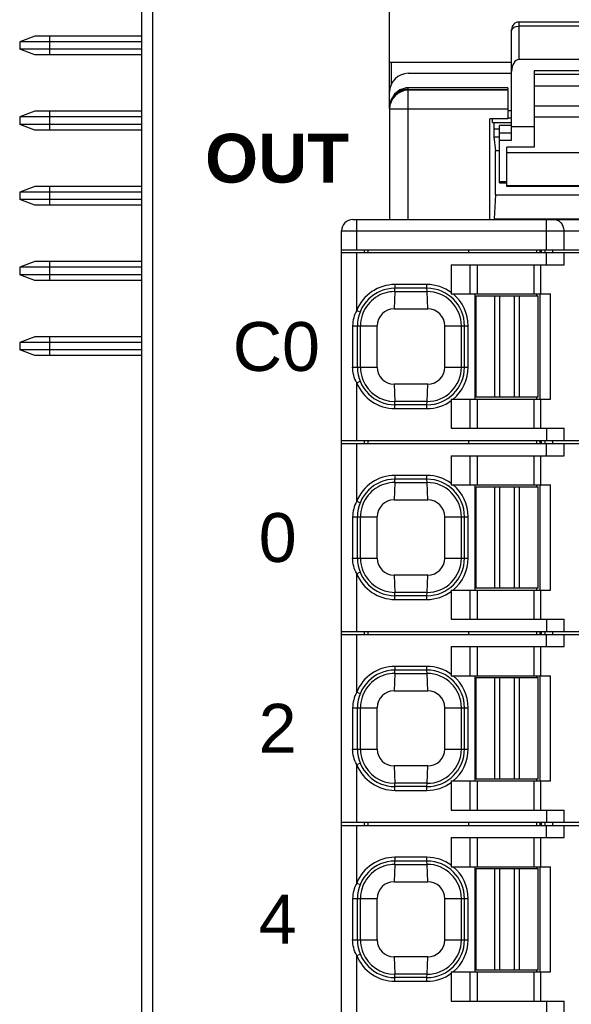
# Model space of a CAD drawing. Extents: x 1653 to 2131, y -357 to 2652.
# Tile 32 of 34: x 2101 to 2116, y -28 to -2. Entities that reach past the tile are written whole.
import ezdxf
from ezdxf.enums import TextEntityAlignment as Align

# ---------------------------------------------------------------- set-up
doc = ezdxf.new("R2010")
doc.units = 0
doc.header["$LTSCALE"] = 30.734
doc.header["$MEASUREMENT"] = 0
doc.layers.get('0').update_dxf_attribs({"linetype": 'CONTINUOUS'})
doc.layers.add('7_ALL_FEATURES', color=7, linetype='CONTINUOUS')
doc.styles.add('TEXTSTYLE_1', font='arial.ttf')

msp = doc.modelspace()

# ---------------------------------------------------------------- linework, layer by layer
at = {"layer": '7_ALL_FEATURES', "linetype": 'Continuous'}
for p, q in [((2110.874, -4.403), (2110.874, 15.574)), ((2104.274, -70.717), (2104.274, 13.865)), ((2104.574, -71.026), (2104.574, 7.428)), ((2114.124, -5.244), (2114.124, -2.301)), ((2114.247, -2.223), (2114.324, -2.213)), ((2114.324, -3.101), (2114.324, -2.101)), ((2116.924, -2.101), (2114.324, -2.101)), ((2116.924, -2.213), (2114.324, -2.213)), ((2101.424, -2.476), (2101.024, -2.626)), ((2104.274, -2.476), (2101.424, -2.476)), ((2101.824, -2.976), (2101.824, -2.476)), ((2101.024, -2.626), (2101.024, -2.826)), ((2104.274, -2.626), (2101.024, -2.626)), ((2101.424, -2.976), (2101.024, -2.826)), ((2104.274, -2.826), (2101.024, -2.826)), ((2104.274, -2.976), (2101.424, -2.976)), ((2116.924, -3.101), (2114.324, -3.101)), ((2110.874, -3.166), (2114.124, -3.166)), ((2110.924, -3.761), (2110.924, -3.166)), ((2114.724, -3.401), (2114.724, -5.432)), ((2116.524, -3.401), (2114.724, -3.401)), ((2111.374, -3.466), (2114.124, -3.466)), ((2116.524, -3.495), (2114.724, -3.495)), ((2111.374, -3.85), (2111.321, -3.853)), ((2111.374, -3.894), (2111.374, -3.85)), ((2114.024, -3.85), (2111.374, -3.85)), ((2111.374, -3.894), (2114.024, -3.894)), ((2111.374, -7.356), (2111.374, -3.915)), ((2114.024, -3.915), (2111.374, -3.915)), ((2114.024, -3.85), (2114.024, -3.894)), ((2114.024, -3.915), (2114.024, -4.676)), ((2114.724, -3.795), (2116.524, -3.795)), ((2110.874, -4.415), (2110.874, -7.356)), ((2110.874, -4.415), (2114.024, -4.415)), ((2114.724, -4.333), (2116.524, -4.333)), ((2101.424, -4.476), (2101.024, -4.626)), ((2101.024, -4.626), (2101.024, -4.826)), ((2104.274, -4.626), (2101.024, -4.626)), ((2104.274, -4.476), (2101.424, -4.476)), ((2101.824, -4.976), (2101.824, -4.476)), ((2113.542, -7.356), (2113.542, -4.676)), ((2114.024, -4.676), (2113.542, -4.676)), ((2113.617, -4.776), (2113.617, -4.676)), ((2114.024, -4.456), (2114.124, -4.456)), ((2114.124, -4.656), (2114.024, -4.656)), ((2114.724, -4.623), (2116.524, -4.623)), ((2101.424, -4.976), (2101.024, -4.826)), ((2104.274, -4.826), (2101.024, -4.826)), ((2104.274, -4.976), (2101.424, -4.976)), ((2113.617, -4.776), (2114.124, -4.776)), ((2113.654, -4.776), (2113.654, -4.956)), ((2113.799, -4.956), (2113.654, -4.956)), ((2113.799, -6.376), (2113.799, -4.851)), ((2114.124, -4.851), (2113.799, -4.851)), ((2114.724, -4.894), (2114.124, -4.894)), ((2113.656, -5.156), (2113.693, -5.529)), ((2113.656, -5.156), (2113.799, -5.156)), ((2113.799, -5.051), (2114.124, -5.051)), ((2113.799, -5.244), (2114.124, -5.244)), ((2113.999, -6.476), (2113.999, -5.432)), ((2114.724, -5.432), (2113.999, -5.432)), ((2113.693, -6.696), (2113.693, -5.529)), ((2113.799, -5.529), (2113.693, -5.529)), ((2117.249, -5.579), (2113.999, -5.579)), ((2101.424, -6.476), (2101.024, -6.626)), ((2104.274, -6.476), (2101.424, -6.476)), ((2101.824, -6.976), (2101.824, -6.476)), ((2113.999, -6.357), (2113.799, -6.357)), ((2113.799, -6.376), (2113.999, -6.376)), ((2117.249, -6.456), (2113.999, -6.456)), ((2117.249, -6.476), (2113.999, -6.476)), ((2101.024, -6.626), (2101.024, -6.826)), ((2104.274, -6.626), (2101.024, -6.626)), ((2113.696, -6.696), (2113.664, -7.341)), ((2113.693, -6.696), (2117.554, -6.696)), ((2101.424, -6.976), (2101.024, -6.826)), ((2104.274, -6.826), (2101.024, -6.826)), ((2104.274, -6.976), (2101.424, -6.976)), ((2109.899, -7.356), (2121.349, -7.356)), ((2109.999, -8.166), (2109.999, -7.356)), ((2113.664, -7.341), (2117.583, -7.341)), ((2115.053, -8.166), (2115.053, -7.356)), ((2109.599, -59.536), (2109.599, -7.656)), ((2109.599, -7.656), (2121.649, -7.656)), ((2115.523, -8.166), (2115.523, -7.656)), ((2109.599, -8.166), (2121.649, -8.166)), ((2109.599, -8.236), (2121.649, -8.236)), ((2109.999, -9.774), (2109.999, -8.236)), ((2110.199, -8.166), (2110.199, -8.236)), ((2110.299, -8.166), (2110.299, -8.236)), ((2112.973, -8.166), (2112.973, -8.236)), ((2114.789, -8.166), (2114.789, -8.236)), ((2114.878, -8.166), (2114.878, -8.236)), ((2114.913, -8.166), (2114.913, -8.236)), ((2115.007, -8.166), (2115.007, -8.236)), ((2115.053, -8.561), (2115.053, -8.236)), ((2115.223, -8.236), (2115.223, -8.166)), ((2115.523, -8.561), (2115.523, -8.236)), ((2101.424, -8.476), (2101.024, -8.626)), ((2101.024, -8.626), (2101.024, -8.826)), ((2104.274, -8.626), (2101.024, -8.626)), ((2104.274, -8.476), (2101.424, -8.476)), ((2101.824, -8.976), (2101.824, -8.476)), ((2112.519, -8.561), (2112.519, -9.298)), ((2112.519, -8.561), (2115.523, -8.561)), ((2113.017, -8.561), (2113.017, -9.336)), ((2113.205, -8.561), (2113.205, -9.336)), ((2114.717, -8.561), (2114.717, -9.336)), ((2114.905, -9.336), (2114.905, -8.561)), ((2101.424, -8.976), (2101.024, -8.826)), ((2104.274, -8.826), (2101.024, -8.826)), ((2104.274, -8.976), (2101.424, -8.976)), ((2111.019, -9.086), (2111.019, -9.186)), ((2111.869, -9.086), (2111.019, -9.086)), ((2111.869, -9.186), (2111.869, -9.086)), ((2111.015, -9.274), (2110.994, -9.736)), ((2111.015, -9.274), (2111.011, -9.186)), ((2111.015, -9.274), (2111.019, -9.186)), ((2111.015, -9.274), (2111.873, -9.274)), ((2111.869, -9.186), (2111.019, -9.186)), ((2111.873, -9.274), (2111.869, -9.186)), ((2111.894, -9.736), (2111.873, -9.274)), ((2112.519, -9.298), (2112.517, -9.336)), ((2112.517, -9.336), (2115.164, -9.336)), ((2113.144, -9.336), (2113.144, -12.136)), ((2113.184, -12.086), (2113.184, -9.386)), ((2113.184, -9.386), (2113.813, -9.386)), ((2113.678, -12.086), (2113.678, -9.386)), ((2113.813, -12.086), (2113.813, -9.386)), ((2113.814, -9.386), (2114.834, -9.386)), ((2114.204, -12.086), (2114.204, -9.386)), ((2114.339, -12.086), (2114.339, -9.386)), ((2114.789, -9.336), (2114.789, -9.386)), ((2114.834, -12.086), (2114.834, -9.386)), ((2114.874, -9.336), (2114.874, -12.136)), ((2115.164, -12.136), (2115.164, -9.336)), ((2109.999, -9.774), (2110.091, -9.811)), ((2110.994, -9.736), (2111.894, -9.736)), ((2109.892, -10.186), (2109.892, -11.286)), ((2109.892, -10.186), (2110.544, -10.186)), ((2110.019, -11.286), (2110.019, -10.186)), ((2110.101, -11.286), (2110.101, -10.186)), ((2110.544, -11.286), (2110.544, -10.186)), ((2112.344, -11.286), (2112.344, -10.186)), ((2112.344, -10.186), (2112.969, -10.186)), ((2112.787, -11.286), (2112.787, -10.186)), ((2112.869, -11.286), (2112.869, -10.186)), ((2112.969, -11.286), (2112.969, -10.186)), ((2101.424, -10.476), (2101.024, -10.626)), ((2104.274, -10.476), (2101.424, -10.476)), ((2101.824, -10.976), (2101.824, -10.476)), ((2101.024, -10.626), (2101.024, -10.826)), ((2104.274, -10.626), (2101.024, -10.626)), ((2101.424, -10.976), (2101.024, -10.826)), ((2104.274, -10.826), (2101.024, -10.826)), ((2104.274, -10.976), (2101.424, -10.976)), ((2109.892, -11.286), (2110.544, -11.286)), ((2112.344, -11.286), (2112.969, -11.286)), ((2109.999, -11.698), (2110.091, -11.66)), ((2109.999, -13.236), (2109.999, -11.698)), ((2110.994, -11.736), (2111.015, -12.198)), ((2111.894, -11.736), (2110.994, -11.736)), ((2111.873, -12.198), (2111.894, -11.736)), ((2111.873, -12.198), (2111.015, -12.198)), ((2111.019, -12.286), (2111.015, -12.198)), ((2111.019, -12.386), (2111.019, -12.286)), ((2111.869, -12.286), (2111.019, -12.286)), ((2111.869, -12.286), (2111.873, -12.198)), ((2111.869, -12.386), (2111.869, -12.286)), ((2112.517, -12.136), (2115.164, -12.136)), ((2112.517, -12.136), (2112.519, -12.173)), ((2112.519, -12.173), (2112.519, -12.911)), ((2113.017, -12.136), (2113.017, -12.911)), ((2114.203, -12.086), (2113.184, -12.086)), ((2113.205, -12.136), (2113.205, -12.911)), ((2114.834, -12.086), (2114.204, -12.086)), ((2114.717, -12.136), (2114.717, -12.911)), ((2114.789, -12.086), (2114.789, -12.136)), ((2114.905, -12.911), (2114.905, -12.136)), ((2111.019, -12.386), (2111.869, -12.386)), ((2112.519, -12.911), (2115.523, -12.911)), ((2115.053, -12.911), (2115.053, -13.236)), ((2115.523, -13.236), (2115.523, -12.911)), ((2109.599, -13.236), (2121.649, -13.236)), ((2109.599, -13.316), (2121.649, -13.316)), ((2109.999, -14.854), (2109.999, -13.316)), ((2110.199, -13.236), (2110.199, -13.316)), ((2110.299, -13.236), (2110.299, -13.316)), ((2112.973, -13.236), (2112.973, -13.316)), ((2114.789, -13.236), (2114.789, -13.316)), ((2114.878, -13.236), (2114.878, -13.316)), ((2114.913, -13.236), (2114.913, -13.316)), ((2115.007, -13.236), (2115.007, -13.316)), ((2115.053, -13.641), (2115.053, -13.316)), ((2115.223, -13.316), (2115.223, -13.236)), ((2115.523, -13.641), (2115.523, -13.316)), ((2112.519, -13.641), (2112.519, -14.378)), ((2112.519, -13.641), (2115.523, -13.641)), ((2113.017, -13.641), (2113.017, -14.416)), ((2113.205, -13.641), (2113.205, -14.416)), ((2114.717, -13.641), (2114.717, -14.416)), ((2114.905, -14.416), (2114.905, -13.641)), ((2111.015, -14.354), (2110.994, -14.816)), ((2111.015, -14.354), (2111.011, -14.266)), ((2111.015, -14.354), (2111.019, -14.266)), ((2111.015, -14.354), (2111.873, -14.354)), ((2111.019, -14.166), (2111.019, -14.266)), ((2111.869, -14.166), (2111.019, -14.166)), ((2111.869, -14.266), (2111.019, -14.266)), ((2111.869, -14.266), (2111.869, -14.166)), ((2111.873, -14.354), (2111.869, -14.266)), ((2111.894, -14.816), (2111.873, -14.354)), ((2112.519, -14.378), (2112.517, -14.416)), ((2112.517, -14.416), (2115.164, -14.416)), ((2113.144, -14.416), (2113.144, -17.216)), ((2113.184, -17.166), (2113.184, -14.466)), ((2113.184, -14.466), (2113.813, -14.466)), ((2113.678, -17.166), (2113.678, -14.466)), ((2113.813, -17.166), (2113.813, -14.466)), ((2113.814, -14.466), (2114.834, -14.466)), ((2114.204, -17.166), (2114.204, -14.466)), ((2114.339, -17.166), (2114.339, -14.466)), ((2114.789, -14.416), (2114.789, -14.466)), ((2114.834, -17.166), (2114.834, -14.466)), ((2114.874, -14.416), (2114.874, -17.216)), ((2115.164, -17.216), (2115.164, -14.416)), ((2109.999, -14.854), (2110.091, -14.891)), ((2110.994, -14.816), (2111.894, -14.816)), ((2109.892, -15.266), (2109.892, -16.366)), ((2109.892, -15.266), (2110.544, -15.266)), ((2110.019, -16.366), (2110.019, -15.266)), ((2110.101, -16.366), (2110.101, -15.266)), ((2110.544, -16.366), (2110.544, -15.266)), ((2112.344, -16.366), (2112.344, -15.266)), ((2112.344, -15.266), (2112.969, -15.266)), ((2112.787, -16.366), (2112.787, -15.266)), ((2112.869, -16.366), (2112.869, -15.266)), ((2112.969, -16.366), (2112.969, -15.266)), ((2109.892, -16.366), (2110.544, -16.366)), ((2112.344, -16.366), (2112.969, -16.366)), ((2109.999, -16.778), (2110.091, -16.74)), ((2109.999, -18.316), (2109.999, -16.778)), ((2110.994, -16.816), (2111.015, -17.278)), ((2111.894, -16.816), (2110.994, -16.816)), ((2111.873, -17.278), (2111.894, -16.816)), ((2111.873, -17.278), (2111.015, -17.278)), ((2111.019, -17.366), (2111.015, -17.278)), ((2111.869, -17.366), (2111.873, -17.278)), ((2112.517, -17.216), (2115.164, -17.216)), ((2112.517, -17.216), (2112.519, -17.253)), ((2112.519, -17.253), (2112.519, -17.991)), ((2113.017, -17.216), (2113.017, -17.991)), ((2114.203, -17.166), (2113.184, -17.166)), ((2113.205, -17.216), (2113.205, -17.991)), ((2114.834, -17.166), (2114.204, -17.166)), ((2114.717, -17.216), (2114.717, -17.991)), ((2114.789, -17.166), (2114.789, -17.216)), ((2114.905, -17.991), (2114.905, -17.216)), ((2111.019, -17.466), (2111.019, -17.366)), ((2111.869, -17.366), (2111.019, -17.366)), ((2111.019, -17.466), (2111.869, -17.466)), ((2111.869, -17.466), (2111.869, -17.366)), ((2112.519, -17.991), (2115.523, -17.991)), ((2115.053, -17.991), (2115.053, -18.316)), ((2115.523, -18.316), (2115.523, -17.991)), ((2109.599, -18.316), (2121.649, -18.316)), ((2110.199, -18.316), (2110.199, -18.396)), ((2110.299, -18.316), (2110.299, -18.396)), ((2112.973, -18.316), (2112.973, -18.396)), ((2114.789, -18.316), (2114.789, -18.396)), ((2114.878, -18.316), (2114.878, -18.396)), ((2114.913, -18.316), (2114.913, -18.396)), ((2115.007, -18.316), (2115.007, -18.396)), ((2115.223, -18.396), (2115.223, -18.316)), ((2109.599, -18.396), (2121.649, -18.396)), ((2109.999, -19.934), (2109.999, -18.396)), ((2115.053, -18.721), (2115.053, -18.396)), ((2115.523, -18.721), (2115.523, -18.396)), ((2112.519, -18.721), (2112.519, -19.458)), ((2112.519, -18.721), (2115.523, -18.721)), ((2113.017, -18.721), (2113.017, -19.496)), ((2113.205, -18.721), (2113.205, -19.496)), ((2114.717, -18.721), (2114.717, -19.496)), ((2114.905, -19.496), (2114.905, -18.721)), ((2111.015, -19.434), (2111.011, -19.346)), ((2111.015, -19.434), (2111.019, -19.346)), ((2111.019, -19.246), (2111.019, -19.346)), ((2111.869, -19.246), (2111.019, -19.246)), ((2111.869, -19.346), (2111.019, -19.346)), ((2111.869, -19.346), (2111.869, -19.246)), ((2111.873, -19.434), (2111.869, -19.346)), ((2111.015, -19.434), (2110.994, -19.896)), ((2111.015, -19.434), (2111.873, -19.434)), ((2111.894, -19.896), (2111.873, -19.434)), ((2112.519, -19.458), (2112.517, -19.496)), ((2112.517, -19.496), (2115.164, -19.496)), ((2113.144, -19.496), (2113.144, -22.296)), ((2113.184, -22.246), (2113.184, -19.546)), ((2113.184, -19.546), (2113.813, -19.546)), ((2113.678, -22.246), (2113.678, -19.546)), ((2113.813, -22.246), (2113.813, -19.546)), ((2113.814, -19.546), (2114.834, -19.546)), ((2114.204, -22.246), (2114.204, -19.546)), ((2114.339, -22.246), (2114.339, -19.546)), ((2114.789, -19.496), (2114.789, -19.546)), ((2114.834, -22.246), (2114.834, -19.546)), ((2114.874, -19.496), (2114.874, -22.296)), ((2115.164, -22.296), (2115.164, -19.496)), ((2110.994, -19.896), (2111.894, -19.896)), ((2109.999, -19.934), (2110.091, -19.971)), ((2109.892, -20.346), (2109.892, -21.446)), ((2109.892, -20.346), (2110.544, -20.346)), ((2110.019, -21.446), (2110.019, -20.346)), ((2110.101, -21.446), (2110.101, -20.346)), ((2110.544, -21.446), (2110.544, -20.346)), ((2112.344, -21.446), (2112.344, -20.346)), ((2112.344, -20.346), (2112.969, -20.346)), ((2112.787, -21.446), (2112.787, -20.346)), ((2112.869, -21.446), (2112.869, -20.346)), ((2112.969, -21.446), (2112.969, -20.346)), ((2109.892, -21.446), (2110.544, -21.446)), ((2112.344, -21.446), (2112.969, -21.446)), ((2109.999, -21.858), (2110.091, -21.82)), ((2109.999, -23.396), (2109.999, -21.858)), ((2110.994, -21.896), (2111.015, -22.358)), ((2111.894, -21.896), (2110.994, -21.896)), ((2111.873, -22.358), (2111.894, -21.896)), ((2114.203, -22.246), (2113.184, -22.246)), ((2114.834, -22.246), (2114.204, -22.246)), ((2114.789, -22.246), (2114.789, -22.296)), ((2111.873, -22.358), (2111.015, -22.358)), ((2111.019, -22.446), (2111.015, -22.358)), ((2111.019, -22.546), (2111.019, -22.446)), ((2111.869, -22.446), (2111.019, -22.446)), ((2111.869, -22.446), (2111.873, -22.358)), ((2111.869, -22.546), (2111.869, -22.446)), ((2112.517, -22.296), (2115.164, -22.296)), ((2112.517, -22.296), (2112.519, -22.333)), ((2112.519, -22.333), (2112.519, -23.071)), ((2113.017, -22.296), (2113.017, -23.071)), ((2113.205, -22.296), (2113.205, -23.071)), ((2114.717, -22.296), (2114.717, -23.071)), ((2114.905, -23.071), (2114.905, -22.296)), ((2111.019, -22.546), (2111.869, -22.546)), ((2112.519, -23.071), (2115.523, -23.071)), ((2115.053, -23.071), (2115.053, -23.396)), ((2115.523, -23.396), (2115.523, -23.071)), ((2109.599, -23.396), (2121.649, -23.396)), ((2109.599, -23.476), (2121.649, -23.476)), ((2109.999, -25.014), (2109.999, -23.476)), ((2110.199, -23.396), (2110.199, -23.476)), ((2110.299, -23.396), (2110.299, -23.476)), ((2112.973, -23.396), (2112.973, -23.476)), ((2114.789, -23.396), (2114.789, -23.476)), ((2114.878, -23.396), (2114.878, -23.476)), ((2114.913, -23.396), (2114.913, -23.476)), ((2115.007, -23.396), (2115.007, -23.476)), ((2115.053, -23.801), (2115.053, -23.476)), ((2115.223, -23.476), (2115.223, -23.396)), ((2115.523, -23.801), (2115.523, -23.476)), ((2112.519, -23.801), (2112.519, -24.538)), ((2112.519, -23.801), (2115.523, -23.801)), ((2113.017, -23.801), (2113.017, -24.576)), ((2113.205, -23.801), (2113.205, -24.576)), ((2114.717, -23.801), (2114.717, -24.576)), ((2114.905, -24.576), (2114.905, -23.801)), ((2111.019, -24.326), (2111.019, -24.426)), ((2111.869, -24.326), (2111.019, -24.326)), ((2111.869, -24.426), (2111.869, -24.326)), ((2111.015, -24.514), (2110.994, -24.976)), ((2111.015, -24.514), (2111.011, -24.426)), ((2111.015, -24.514), (2111.019, -24.426)), ((2111.015, -24.514), (2111.873, -24.514)), ((2111.869, -24.426), (2111.019, -24.426)), ((2111.873, -24.514), (2111.869, -24.426)), ((2111.894, -24.976), (2111.873, -24.514)), ((2112.519, -24.538), (2112.517, -24.576)), ((2112.517, -24.576), (2115.164, -24.576)), ((2113.144, -24.576), (2113.144, -27.376)), ((2113.184, -27.326), (2113.184, -24.626)), ((2113.184, -24.626), (2113.813, -24.626)), ((2113.678, -27.326), (2113.678, -24.626)), ((2113.813, -27.326), (2113.813, -24.626)), ((2113.814, -24.626), (2114.834, -24.626)), ((2114.204, -27.326), (2114.204, -24.626)), ((2114.339, -27.326), (2114.339, -24.626)), ((2114.789, -24.576), (2114.789, -24.626)), ((2114.834, -27.326), (2114.834, -24.626)), ((2114.874, -24.576), (2114.874, -27.376)), ((2115.164, -27.376), (2115.164, -24.576)), ((2109.999, -25.014), (2110.091, -25.051)), ((2110.994, -24.976), (2111.894, -24.976)), ((2109.892, -25.426), (2109.892, -26.526)), ((2109.892, -25.426), (2110.544, -25.426)), ((2110.019, -26.526), (2110.019, -25.426)), ((2110.101, -26.526), (2110.101, -25.426)), ((2110.544, -26.526), (2110.544, -25.426)), ((2112.344, -26.526), (2112.344, -25.426)), ((2112.344, -25.426), (2112.969, -25.426)), ((2112.787, -26.526), (2112.787, -25.426)), ((2112.869, -26.526), (2112.869, -25.426)), ((2112.969, -26.526), (2112.969, -25.426)), ((2109.892, -26.526), (2110.544, -26.526)), ((2112.344, -26.526), (2112.969, -26.526)), ((2109.999, -26.938), (2110.091, -26.9)), ((2109.999, -28.476), (2109.999, -26.938)), ((2110.994, -26.976), (2111.015, -27.438)), ((2111.894, -26.976), (2110.994, -26.976)), ((2111.873, -27.438), (2111.894, -26.976)), ((2111.873, -27.438), (2111.015, -27.438)), ((2111.019, -27.526), (2111.015, -27.438)), ((2111.869, -27.526), (2111.873, -27.438)), ((2112.517, -27.376), (2115.164, -27.376)), ((2112.517, -27.376), (2112.519, -27.413)), ((2112.519, -27.413), (2112.519, -28.151)), ((2113.017, -27.376), (2113.017, -28.151)), ((2114.203, -27.326), (2113.184, -27.326)), ((2113.205, -27.376), (2113.205, -28.151)), ((2114.834, -27.326), (2114.204, -27.326)), ((2114.717, -27.376), (2114.717, -28.151)), ((2114.789, -27.326), (2114.789, -27.376)), ((2114.905, -28.151), (2114.905, -27.376)), ((2111.019, -27.626), (2111.019, -27.526)), ((2111.869, -27.526), (2111.019, -27.526)), ((2111.019, -27.626), (2111.869, -27.626)), ((2111.869, -27.626), (2111.869, -27.526)), ((2112.519, -28.151), (2115.523, -28.151)), ((2115.053, -28.151), (2115.053, -28.476)), ((2115.523, -28.476), (2115.523, -28.151))]:
    msp.add_line(p, q, dxfattribs=at)
msp.add_lwpolyline([(2111.321, -3.853), (2111.149, -3.906), (2111.006, -4.021), (2110.909, -4.183), (2110.874, -4.375)], dxfattribs=at)
for centre, radius, start, end in [((2114.324, -2.301), 0.2, 90, 180), ((2111.374, -3.966), 0.5, 90, 180), ((2111.374, -4.415), 0.5, 90.0026, 179.9974), ((2109.899, -7.656), 0.3, 90, 180), ((2111.019, -10.186), 1.1, 90, 158.0136), ((2111.869, -10.186), 1.1, 53.7773, 90), ((2111.019, -10.186), 1, 90, 180), ((2111.869, -10.186), 1, 0, 90), ((2111.875, -10.186), 0.912, 359.9993, 90.1269), ((2111.869, -10.186), 1.1, 0, 50.6015), ((2111.025, -10.189), 0.925, 162.1069, 179.8241), ((2111.013, -10.185), 0.912, 158.3934, 162.0612), ((2110.994, -10.186), 0.45, 90, 180), ((2111.894, -10.186), 0.45, 0, 90), ((2111.019, -11.286), 1, 180, 270), ((2111.021, -11.284), 0.92, 180.0881, 197.9601), ((2110.994, -11.286), 0.45, 180, 270), ((2111.869, -11.286), 1, 270, 360), ((2111.875, -11.286), 0.912, 269.8726, 0.0011), ((2111.894, -11.286), 0.45, 270, 360), ((2111.869, -11.286), 1.1, 309.4, 360), ((2111.019, -11.286), 1.1, 201.987, 270), ((2111.008, -11.288), 0.907, 197.995, 201.5996), ((2111.013, -11.285), 0.912, 201.6366, 270.115), ((2111.869, -11.286), 1.1, 270, 306.2219), ((2111.019, -15.266), 1.1, 90, 158.0136), ((2111.019, -15.266), 1, 90, 180), ((2111.869, -15.266), 1.1, 53.7773, 90), ((2111.869, -15.266), 1, 0, 90), ((2111.875, -15.266), 0.912, 359.9993, 90.1269), ((2111.869, -15.266), 1.1, 0, 50.6015), ((2111.013, -15.265), 0.912, 158.3934, 162.0612), ((2110.994, -15.266), 0.45, 90, 180), ((2111.894, -15.266), 0.45, 0, 90), ((2111.025, -15.269), 0.925, 162.1069, 179.8241), ((2111.019, -16.366), 1, 180, 270), ((2111.021, -16.364), 0.92, 180.0881, 197.9601), ((2110.994, -16.366), 0.45, 180, 270), ((2111.869, -16.366), 1, 270, 360), ((2111.875, -16.366), 0.912, 269.8726, 0.0011), ((2111.894, -16.366), 0.45, 270, 360), ((2111.869, -16.366), 1.1, 309.4, 360), ((2111.008, -16.368), 0.907, 197.995, 201.5996), ((2111.013, -16.365), 0.912, 201.6366, 270.115), ((2111.019, -16.366), 1.1, 201.987, 270), ((2111.869, -16.366), 1.1, 270, 306.2219), ((2111.019, -20.346), 1.1, 90, 158.0136), ((2111.019, -20.346), 1, 90, 180), ((2111.869, -20.346), 1.1, 53.7773, 90), ((2111.869, -20.346), 1, 0, 90), ((2111.875, -20.346), 0.912, 359.9993, 90.1269), ((2111.869, -20.346), 1.1, 0, 50.6015), ((2110.994, -20.346), 0.45, 90, 180), ((2111.894, -20.346), 0.45, 0, 90), ((2111.025, -20.349), 0.925, 162.1069, 179.8241), ((2111.013, -20.345), 0.912, 158.3934, 162.0612), ((2111.019, -21.446), 1, 180, 270), ((2111.021, -21.444), 0.92, 180.0881, 197.9601), ((2110.994, -21.446), 0.45, 180, 270), ((2111.869, -21.446), 1, 270, 360), ((2111.875, -21.446), 0.912, 269.8726, 0.0011), ((2111.894, -21.446), 0.45, 270, 360), ((2111.869, -21.446), 1.1, 309.4, 360), ((2111.008, -21.448), 0.907, 197.995, 201.5996), ((2111.019, -21.446), 1.1, 201.987, 270), ((2111.013, -21.445), 0.912, 201.6366, 270.115), ((2111.869, -21.446), 1.1, 270, 306.2219), ((2111.019, -25.426), 1.1, 90, 158.0136), ((2111.869, -25.426), 1.1, 53.7773, 90), ((2111.019, -25.426), 1, 90, 180), ((2111.869, -25.426), 1, 0, 90), ((2111.875, -25.426), 0.912, 359.9993, 90.1269), ((2111.869, -25.426), 1.1, 0, 50.6015), ((2111.025, -25.429), 0.925, 162.1069, 179.8241), ((2111.013, -25.425), 0.912, 158.3934, 162.0612), ((2110.994, -25.426), 0.45, 90, 180), ((2111.894, -25.426), 0.45, 0, 90), ((2111.019, -26.526), 1, 180, 270), ((2111.021, -26.524), 0.92, 180.0881, 197.9601), ((2110.994, -26.526), 0.45, 180, 270), ((2111.869, -26.526), 1, 270, 360), ((2111.875, -26.526), 0.912, 269.8726, 0.0011), ((2111.894, -26.526), 0.45, 270, 360), ((2111.869, -26.526), 1.1, 309.4, 360), ((2111.019, -26.526), 1.1, 201.987, 270), ((2111.008, -26.528), 0.907, 197.995, 201.5996), ((2111.013, -26.525), 0.912, 201.6366, 270.115), ((2111.869, -26.526), 1.1, 270, 306.2219)]:
    msp.add_arc(centre, radius, start, end, dxfattribs=at)
for centre, major_axis, ratio, start_param, end_param in [((2114.324, -3.421), (0, -0.32), 0.624695, 3.141593, 4.712389), ((2113.656, -4.956), (0, 0.2), 0.008727, -4.712389, -3.228859)]:
    msp.add_ellipse(centre, major_axis=major_axis, ratio=ratio, start_param=start_param, end_param=end_param, dxfattribs=at)
for points, knots in [([(2114.124, -2.338), (2114.124, -2.322), (2114.137, -2.285), (2114.165, -2.26), (2114.182, -2.25)], [0, 0, 0, 0, 0.458122, 1, 1, 1, 1]), ([(2114.182, -2.25), (2114.187, -2.247), (2114.207, -2.235), (2114.23, -2.227), (2114.247, -2.223)], [0, 0, 0, 0, 0.237013, 1, 1, 1, 1]), ([(2111.219, -3.916), (2111.147, -3.938), (2111.012, -4.012), (2110.927, -4.142), (2110.902, -4.211)], [0, 0, 0, 0, 0.503255, 1, 1, 1, 1]), ([(2115.523, -7.656), (2115.523, -7.617), (2115.508, -7.539), (2115.446, -7.439), (2115.353, -7.372), (2115.278, -7.356), (2115.241, -7.356)], [0, 0, 0, 0, 0.257136, 0.510151, 0.757222, 1, 1, 1, 1]), ([(2111.015, -9.274), (2110.924, -9.274), (2110.742, -9.301), (2110.493, -9.42), (2110.291, -9.606), (2110.198, -9.765), (2110.165, -9.85)], [0, 0, 0, 0, 0.249993, 0.500029, 0.750034, 1, 1, 1, 1]), ([(2111.011, -9.186), (2111.011, -9.186), (2111.011, -9.186), (2111.011, -9.186), (2111.011, -9.186)], [0, 0, 0, 0, 0.597573, 1, 1, 1, 1]), ([(2109.999, -9.774), (2109.965, -9.837), (2109.911, -9.971), (2109.892, -10.114), (2109.892, -10.186)], [0, 0, 0, 0, 0.500004, 1, 1, 1, 1]), ([(2109.999, -11.698), (2109.965, -11.635), (2109.911, -11.501), (2109.892, -11.357), (2109.892, -11.286)], [0, 0, 0, 0, 0.500014, 1, 1, 1, 1]), ([(2111.015, -14.354), (2110.924, -14.354), (2110.742, -14.381), (2110.493, -14.5), (2110.291, -14.686), (2110.198, -14.845), (2110.165, -14.93)], [0, 0, 0, 0, 0.249993, 0.500029, 0.750034, 1, 1, 1, 1]), ([(2111.011, -14.266), (2111.011, -14.266), (2111.011, -14.266), (2111.011, -14.266), (2111.011, -14.266)], [0, 0, 0, 0, 0.597573, 1, 1, 1, 1]), ([(2109.999, -14.854), (2109.965, -14.917), (2109.911, -15.051), (2109.892, -15.194), (2109.892, -15.266)], [0, 0, 0, 0, 0.500004, 1, 1, 1, 1]), ([(2109.999, -16.778), (2109.965, -16.715), (2109.911, -16.581), (2109.892, -16.437), (2109.892, -16.366)], [0, 0, 0, 0, 0.500014, 1, 1, 1, 1]), ([(2111.011, -19.346), (2111.011, -19.346), (2111.011, -19.346), (2111.011, -19.346), (2111.011, -19.346)], [0, 0, 0, 0, 0.597573, 1, 1, 1, 1]), ([(2111.015, -19.434), (2110.924, -19.434), (2110.742, -19.461), (2110.493, -19.58), (2110.291, -19.766), (2110.198, -19.925), (2110.165, -20.01)], [0, 0, 0, 0, 0.249993, 0.500029, 0.750034, 1, 1, 1, 1]), ([(2109.999, -19.934), (2109.965, -19.997), (2109.911, -20.131), (2109.892, -20.274), (2109.892, -20.346)], [0, 0, 0, 0, 0.500004, 1, 1, 1, 1]), ([(2109.999, -21.858), (2109.965, -21.795), (2109.911, -21.661), (2109.892, -21.517), (2109.892, -21.446)], [0, 0, 0, 0, 0.500014, 1, 1, 1, 1]), ([(2111.015, -24.514), (2110.924, -24.514), (2110.742, -24.541), (2110.493, -24.66), (2110.291, -24.846), (2110.198, -25.005), (2110.165, -25.09)], [0, 0, 0, 0, 0.249993, 0.500029, 0.750034, 1, 1, 1, 1]), ([(2111.011, -24.426), (2111.011, -24.426), (2111.011, -24.426), (2111.011, -24.426), (2111.011, -24.426)], [0, 0, 0, 0, 0.597573, 1, 1, 1, 1]), ([(2109.999, -25.014), (2109.965, -25.077), (2109.911, -25.211), (2109.892, -25.354), (2109.892, -25.426)], [0, 0, 0, 0, 0.500004, 1, 1, 1, 1]), ([(2109.999, -26.938), (2109.965, -26.875), (2109.911, -26.741), (2109.892, -26.597), (2109.892, -26.526)], [0, 0, 0, 0, 0.500014, 1, 1, 1, 1])]:
    msp.add_open_spline(points, degree=3, knots=knots, dxfattribs=at)
for points in [[(2111.374, -3.894), (2111.322, -3.894), (2111.269, -3.902), (2111.219, -3.916)], [(2110.902, -4.211), (2110.883, -4.263), (2110.874, -4.319), (2110.874, -4.375)]]:
    msp.add_open_spline(points, degree=3, dxfattribs=at)

# ---------------------------------------------------------------- texts
at = {"linetype": 'Continuous', "lineweight": 5, "style": 'TEXTSTYLE_1'}
for s, p in [('C0', (2106.699, -10.735)), ('0', (2107.391, -15.818)), ('2', (2107.389, -20.893)), ('4', (2107.391, -25.973))]:
    msp.add_text(s, height=1.3, dxfattribs=at).set_placement(p, align=Align.MIDDLE_LEFT)
at = {"lineweight": 5, "insert": (2107.877, -5.734), "char_height": 1.3, "attachment_point": 5, "style": 'TEXTSTYLE_1'}
msp.add_mtext('{\\fArial|b1|i0|c0|p34;OUT}', dxfattribs=at)

doc.saveas('drawing.dxf')
